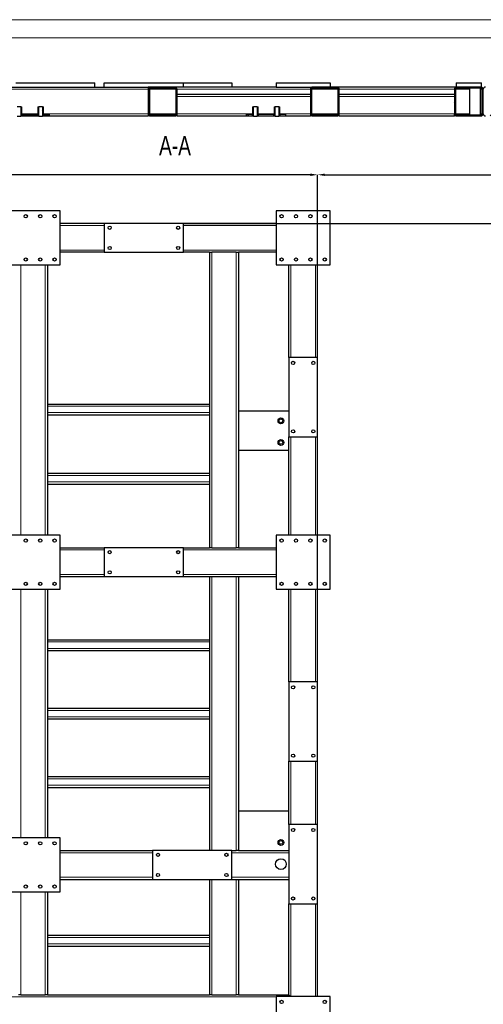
# Model space of a CAD drawing. Header units: millimetres. Extents: x 0 to 1712, y 0 to 594.
# Tile 13 of 18: x 1227 to 1356, y 321 to 594. Entities that reach past the tile are written whole.
import ezdxf

# ---------------------------------------------------------------- set-up
doc = ezdxf.new("R2010")
doc.units = ezdxf.units.MM
doc.header["$PDSIZE"] = -1
for name, color, linetype in [('COTES', 1, 'Continuous'), ('NOTES', 6, 'Continuous'), ('TRAIT-FINS', 9, 'Continuous')]:
    doc.layers.add(name, color=color, linetype=linetype)
doc.layers.add('TRAIT-FORT', color=4, linetype='Continuous', lineweight=25)
doc.styles.add('SLDTEXTSTYLE0', font='TXT', dxfattribs={"width": 0.75})
doc.dimstyles.new('SLDDIMSTYLE7', dxfattribs={"dimtxt": 3.5, "dimasz": 2, "dimexe": 0, "dimexo": 0.0625, "dimgap": 0.875, "dimtad": 1, "dimdec": 0, "dimlfac": 10, "dimrnd": 1e-09, "dimzin": 12, "dimdsep": 46, "dimtxsty": 'SLDTEXTSTYLE0', "dimsah": 1, "dimcen": 0.09, "dimadec": 0, "dimazin": 3, "dimtfac": 1, "dimtdec": 0, "dimtofl": 0, "dimtmove": 0, "dimatfit": 3, "dimfxl": 1, "dimfrac": 2, "dimtolj": 1, "dimtzin": 12, "dimarcsym": 0})
pattern_1 = [(45, (871.403, -0.063), (-13.4704, 13.4704), []), (45, (875.893, -0.063), (-13.4704, 13.4704), []), (45, (880.383, -0.063), (-13.4704, 13.4704), []), (45, (884.873, -0.063), (-13.4704, 13.4704), [])]

# ---------------------------------------------------------------- blocks, each defined once
blk = doc.blocks.new('*D285')
at = {"layer": 'COTES', "color": 0, "lineweight": -2, "transparency": 16777216}
for p, q in [((1079.99, 500.27), (1079.99, 550.9)), ((1307.99, 550.9), (1081.99, 550.9)), ((1309.99, 500.27), (1309.99, 550.9))]:
    blk.add_line(p, q, dxfattribs=at)
at = {"layer": 'COTES', "color": 0, "transparency": 16777216}
for points in [[(1081.99, 551.24), (1081.99, 550.57), (1079.99, 550.9)], [(1307.99, 551.24), (1307.99, 550.57), (1309.99, 550.9)]]:
    blk.add_solid(points, dxfattribs=at)
at = {"layer": 'Defpoints', "color": 0, "transparency": 16777216}
for p in [(1079.99, 550.9), (1079.99, 500.2), (1309.99, 500.2)]:
    blk.add_point(p, dxfattribs=at)
at = {"layer": 'COTES', "color": 0, "transparency": 16777216, "insert": (1194.99, 555.28), "char_height": 3.5, "attachment_point": 2, "style": 'SLDTEXTSTYLE0'}
blk.add_mtext('\\A1;2300', dxfattribs=at)
blk = doc.blocks.new('*D286')
at = {"layer": 'COTES', "color": 0, "lineweight": -2, "transparency": 16777216}
for p, q in [((1309.99, 370.67), (1309.99, 550.9)), ((1311.99, 550.9), (1533.99, 550.9)), ((1535.99, 278.27), (1535.99, 550.9))]:
    blk.add_line(p, q, dxfattribs=at)
at = {"layer": 'COTES', "color": 0, "transparency": 16777216}
for points in [[(1311.99, 551.24), (1311.99, 550.57), (1309.99, 550.9)], [(1533.99, 551.24), (1533.99, 550.57), (1535.99, 550.9)]]:
    blk.add_solid(points, dxfattribs=at)
at = {"layer": 'Defpoints', "color": 0, "transparency": 16777216}
for p in [(1535.99, 550.9), (1309.99, 370.6), (1535.99, 278.2)]:
    blk.add_point(p, dxfattribs=at)
at = {"layer": 'COTES', "color": 0, "transparency": 16777216, "insert": (1422.99, 555.28), "char_height": 3.5, "attachment_point": 2, "style": 'SLDTEXTSTYLE0'}
blk.add_mtext('\\A1;2260', dxfattribs=at)
blk = doc.blocks.new('*D289')
at = {"layer": 'COTES', "color": 0, "lineweight": -2, "transparency": 16777216}
for p, q in [((1272.86, 537.4), (1549.49, 537.4)), ((1549.49, 317.4), (1549.49, 535.4)), ((1411.26, 315.4), (1549.49, 315.4))]:
    blk.add_line(p, q, dxfattribs=at)
at = {"layer": 'COTES', "color": 0, "transparency": 16777216}
for points in [[(1549.16, 535.4), (1549.83, 535.4), (1549.49, 537.4)], [(1549.16, 317.4), (1549.83, 317.4), (1549.49, 315.4)]]:
    blk.add_solid(points, dxfattribs=at)
at = {"layer": 'Defpoints', "color": 0, "transparency": 16777216}
for p in [(1272.79, 537.4), (1549.49, 537.4), (1411.19, 315.4)]:
    blk.add_point(p, dxfattribs=at)
at = {"layer": 'COTES', "color": 0, "transparency": 16777216, "insert": (1545.12, 426.4), "char_height": 3.5, "attachment_point": 2, "rotation": 90, "style": 'SLDTEXTSTYLE0'}
blk.add_mtext('\\A1;2220', dxfattribs=at)

msp = doc.modelspace()

# ---------------------------------------------------------------- hatches: boundary and pattern name
at = {"layer": 'TRAIT-FINS'}
h = msp.add_hatch(dxfattribs=at)
h.set_pattern_fill('DIN 201 ACIER ET FONTE', color=256, style=0, pattern_type=2)
h.set_pattern_definition(pattern_1)
edge = h.paths.add_edge_path(flags=0)
edge.add_line((1262.99, 574.64), (1262.99, 567.84))
edge.add_arc((1263.59, 567.84), 0.6, 180, 270)
edge.add_line((1263.59, 567.24), (1270.39, 567.24))
edge.add_arc((1270.39, 567.84), 0.6, 270, 360)
edge.add_line((1270.99, 567.84), (1270.99, 574.64))
edge.add_arc((1270.39, 574.64), 0.6, 0, 90)
edge.add_line((1270.39, 575.24), (1263.59, 575.24))
edge.add_arc((1263.59, 574.64), 0.6, 90, 180)
edge = h.paths.add_edge_path(flags=0)
edge.add_arc((1263.59, 567.84), 0.3, 180, 270, ccw=False)
edge.add_line((1263.29, 567.84), (1263.29, 574.64))
edge.add_arc((1263.59, 574.64), 0.3, 90, 180, ccw=False)
edge.add_line((1263.59, 574.94), (1270.39, 574.94))
edge.add_arc((1270.39, 574.64), 0.3, 0, 90, ccw=False)
edge.add_line((1270.69, 574.64), (1270.69, 567.84))
edge.add_arc((1270.39, 567.84), 0.3, 270, 360, ccw=False)
edge.add_line((1270.39, 567.54), (1263.59, 567.54))
h = msp.add_hatch(dxfattribs=at)
h.set_pattern_fill('DIN 201 ACIER ET FONTE', color=256, style=0, pattern_type=2)
h.set_pattern_definition(pattern_1)
edge = h.paths.add_edge_path(flags=0)
edge.add_line((1307.99, 574.64), (1307.99, 567.84))
edge.add_arc((1308.59, 567.84), 0.6, 180, 270)
edge.add_line((1308.59, 567.24), (1315.39, 567.24))
edge.add_arc((1315.39, 567.84), 0.6, 270, 360)
edge.add_line((1315.99, 567.84), (1315.99, 574.64))
edge.add_arc((1315.39, 574.64), 0.6, 0, 90)
edge.add_line((1315.39, 575.24), (1308.59, 575.24))
edge.add_arc((1308.59, 574.64), 0.6, 90, 180)
edge = h.paths.add_edge_path(flags=0)
edge.add_arc((1308.59, 567.84), 0.3, 180, 270, ccw=False)
edge.add_line((1308.29, 567.84), (1308.29, 574.64))
edge.add_arc((1308.59, 574.64), 0.3, 90, 180, ccw=False)
edge.add_line((1308.59, 574.94), (1315.39, 574.94))
edge.add_arc((1315.39, 574.64), 0.3, 0, 90, ccw=False)
edge.add_line((1315.69, 574.64), (1315.69, 567.84))
edge.add_arc((1315.39, 567.84), 0.3, 270, 360, ccw=False)
edge.add_line((1315.39, 567.54), (1308.59, 567.54))
h = msp.add_hatch(dxfattribs=at)
h.set_pattern_fill('DIN 201 ACIER ET FONTE', color=256, style=0, pattern_type=2)
h.set_pattern_definition(pattern_1)
edge = h.paths.add_edge_path(flags=0)
edge.add_line((1348.59, 567.24), (1355.39, 567.24))
edge.add_arc((1355.39, 567.84), 0.6, 270, 360)
edge.add_line((1355.99, 567.84), (1355.99, 574.64))
edge.add_arc((1355.39, 574.64), 0.6, 0, 90)
edge.add_line((1355.39, 575.24), (1348.59, 575.24))
edge.add_arc((1348.59, 574.64), 0.6, 90, 180)
edge.add_line((1347.99, 574.64), (1347.99, 567.84))
edge.add_arc((1348.59, 567.84), 0.6, 180, 270)
edge = h.paths.add_edge_path(flags=0)
edge.add_arc((1355.39, 567.84), 0.3, 270, 360, ccw=False)
edge.add_line((1355.39, 567.54), (1348.59, 567.54))
edge.add_arc((1348.59, 567.84), 0.3, 180, 270, ccw=False)
edge.add_line((1348.29, 567.84), (1348.29, 574.64))
edge.add_arc((1348.59, 574.64), 0.3, 90, 180, ccw=False)
edge.add_line((1348.59, 574.94), (1355.39, 574.94))
edge.add_arc((1355.39, 574.64), 0.3, 0, 90, ccw=False)
edge.add_line((1355.69, 574.64), (1355.69, 567.84))
h = msp.add_hatch(dxfattribs=at)
h.set_pattern_fill('DIN 201 ACIER ET FONTE', color=256, style=0, pattern_type=2)
h.set_pattern_definition(pattern_1)
edge = h.paths.add_edge_path(flags=0)
edge.add_line((1356.59, 567.24), (1363.39, 567.24))
edge.add_arc((1363.39, 567.84), 0.6, 270, 360)
edge.add_line((1363.99, 567.84), (1363.99, 574.64))
edge.add_arc((1363.39, 574.64), 0.6, 0, 90)
edge.add_line((1363.39, 575.24), (1356.59, 575.24))
edge.add_arc((1356.59, 574.64), 0.6, 90, 180)
edge.add_line((1355.99, 574.64), (1355.99, 567.84))
edge.add_arc((1356.59, 567.84), 0.6, 180, 270)
edge = h.paths.add_edge_path(flags=0)
edge.add_arc((1363.39, 567.84), 0.3, 270, 360, ccw=False)
edge.add_line((1363.39, 567.54), (1356.59, 567.54))
edge.add_arc((1356.59, 567.84), 0.3, 180, 270, ccw=False)
edge.add_line((1356.29, 567.84), (1356.29, 574.64))
edge.add_arc((1356.59, 574.64), 0.3, 90, 180, ccw=False)
edge.add_line((1356.59, 574.94), (1363.39, 574.94))
edge.add_arc((1363.39, 574.64), 0.3, 0, 90, ccw=False)
edge.add_line((1363.69, 574.64), (1363.69, 567.84))
h = msp.add_hatch(dxfattribs=at)
h.set_pattern_fill('DIN 201 ACIER ET FONTE', color=256, style=0, pattern_type=2)
h.set_pattern_definition(pattern_1)
h.paths.add_polyline_path([(1227.61, 567.14), (1228.1, 567.14), (1228.1, 567.24), (1227.9, 567.24), (1227.9, 569.74), (1227.61, 569.74)], flags=0)
h = msp.add_hatch(dxfattribs=at)
h.set_pattern_fill('DIN 201 ACIER ET FONTE', color=256, style=0, pattern_type=2)
h.set_pattern_definition(pattern_1)
h.paths.add_polyline_path([(1232.3, 567.24), (1232.1, 567.24), (1232.1, 567.14), (1232.59, 567.14), (1232.59, 569.74), (1232.3, 569.74)], flags=0)
h = msp.add_hatch(dxfattribs=at)
h.set_pattern_fill('DIN 201 ACIER ET FONTE', color=256, style=0, pattern_type=2)
h.set_pattern_definition(pattern_1)
h.paths.add_polyline_path([(1233.61, 567.14), (1234.1, 567.14), (1234.1, 567.24), (1233.9, 567.24), (1233.9, 569.74), (1233.61, 569.74)], flags=0)
h = msp.add_hatch(dxfattribs=at)
h.set_pattern_fill('DIN 201 ACIER ET FONTE', color=256, style=0, pattern_type=2)
h.set_pattern_definition(pattern_1)
h.paths.add_polyline_path([(1291.9, 567.24), (1291.7, 567.24), (1291.7, 567.14), (1292.19, 567.14), (1292.19, 569.74), (1291.9, 569.74)], flags=0)
h = msp.add_hatch(dxfattribs=at)
h.set_pattern_fill('DIN 201 ACIER ET FONTE', color=256, style=0, pattern_type=2)
h.set_pattern_definition(pattern_1)
h.paths.add_polyline_path([(1293.21, 567.14), (1293.7, 567.14), (1293.7, 567.24), (1293.5, 567.24), (1293.5, 569.74), (1293.21, 569.74)], flags=0)
h = msp.add_hatch(dxfattribs=at)
h.set_pattern_fill('DIN 201 ACIER ET FONTE', color=256, style=0, pattern_type=2)
h.set_pattern_definition(pattern_1)
h.paths.add_polyline_path([(1297.9, 567.24), (1297.7, 567.24), (1297.7, 567.14), (1298.19, 567.14), (1298.19, 569.74), (1297.9, 569.74)], flags=0)
h = msp.add_hatch(dxfattribs=at)
h.set_pattern_fill('DIN 201 ACIER ET FONTE', color=256, style=0, pattern_type=2)
h.set_pattern_definition(pattern_1)
h.paths.add_polyline_path([(1299.21, 567.14), (1299.7, 567.14), (1299.7, 567.24), (1299.5, 567.24), (1299.5, 569.74), (1299.21, 569.74)], flags=0)
h = msp.add_hatch(dxfattribs=at)
h.set_pattern_fill('DIN 201 ACIER ET FONTE', color=256, style=0, pattern_type=2)
h.set_pattern_definition(pattern_1)
h.paths.add_polyline_path([(1232.3, 567.64), (1227.9, 567.64), (1227.9, 567.24), (1232.3, 567.24)], flags=0)
h = msp.add_hatch(dxfattribs=at)
h.set_pattern_fill('DIN 201 ACIER ET FONTE', color=256, style=0, pattern_type=2)
h.set_pattern_definition(pattern_1)
h.paths.add_polyline_path([(1235.59, 567.64), (1233.9, 567.64), (1233.9, 567.24), (1235.59, 567.24)], flags=0)
h = msp.add_hatch(dxfattribs=at)
h.set_pattern_fill('DIN 201 ACIER ET FONTE', color=256, style=0, pattern_type=2)
h.set_pattern_definition(pattern_1)
h.paths.add_polyline_path([(1291.9, 567.24), (1291.9, 567.64), (1290.19, 567.64), (1290.19, 567.24)], flags=0)
h = msp.add_hatch(dxfattribs=at)
h.set_pattern_fill('DIN 201 ACIER ET FONTE', color=256, style=0, pattern_type=2)
h.set_pattern_definition(pattern_1)
h.paths.add_polyline_path([(1297.9, 567.24), (1297.9, 567.64), (1293.5, 567.64), (1293.5, 567.24)], flags=0)
h = msp.add_hatch(dxfattribs=at)
h.set_pattern_fill('DIN 201 ACIER ET FONTE', color=256, style=0, pattern_type=2)
h.set_pattern_definition(pattern_1)
h.paths.add_polyline_path([(1301.19, 567.24), (1301.19, 567.64), (1299.5, 567.64), (1299.5, 567.24)], flags=0)

# ---------------------------------------------------------------- linework, layer by layer
at = {"lineweight": 18}
for p, q in [((1712.4, 593.94), (871.4, 593.94)), ((1707.4, 588.94), (876.4, 588.94))]:
    msp.add_line(p, q, dxfattribs=at)
at = {"layer": 'TRAIT-FINS', "lineweight": 18}
for p, q in [((1200.99, 574.64), (1262.99, 574.64)), ((1270.69, 574.64), (1263.29, 574.64)), ((1307.99, 574.64), (1270.99, 574.64)), ((1315.69, 574.64), (1308.29, 574.64)), ((1347.99, 574.64), (1315.99, 574.64)), ((1352.2, 574.64), (1348.29, 574.64)), ((1355.69, 574.64), (1355.2, 574.64)), ((1270.99, 572.64), (1307.99, 572.64)), ((1315.99, 572.64), (1347.99, 572.64)), ((1227.9, 567.84), (1232.3, 567.84)), ((1233.9, 567.84), (1262.99, 567.84)), ((1270.69, 567.84), (1263.29, 567.84)), ((1270.99, 567.84), (1291.9, 567.84)), ((1293.5, 567.84), (1297.9, 567.84)), ((1299.5, 567.84), (1307.99, 567.84)), ((1315.69, 567.84), (1308.29, 567.84)), ((1315.99, 567.84), (1347.99, 567.84)), ((1352.2, 567.84), (1348.29, 567.84)), ((1355.69, 567.84), (1355.2, 567.84)), ((1250.79, 536.8), (1238.49, 536.8)), ((1298.49, 536.8), (1272.79, 536.8)), ((1250.79, 530), (1238.49, 530)), ((1298.49, 530), (1272.79, 530)), ((1280.59, 529.4), (1280.59, 447.4)), ((1287.39, 529.4), (1287.39, 447.4)), ((1227.59, 525.9), (1227.59, 450.9)), ((1234.39, 525.9), (1234.39, 450.9)), ((1302.59, 500.2), (1302.59, 525.9)), ((1309.39, 500.2), (1309.39, 525.9)), ((1234.99, 486.7), (1279.99, 486.7)), ((1234.99, 484.9), (1279.99, 484.9)), ((1302.59, 450.9), (1302.59, 478.2)), ((1309.39, 450.9), (1309.39, 478.2)), ((1234.99, 467.5), (1279.99, 467.5)), ((1234.99, 465.7), (1279.99, 465.7)), ((1238.49, 446.8), (1250.79, 446.8)), ((1272.79, 446.8), (1298.49, 446.8)), ((1238.49, 440), (1250.79, 440)), ((1272.79, 440), (1298.49, 440)), ((1280.59, 439.4), (1280.59, 363.4)), ((1287.39, 439.4), (1287.39, 363.4)), ((1227.59, 435.9), (1227.59, 366.9)), ((1234.39, 435.9), (1234.39, 366.9)), ((1302.59, 410.2), (1302.59, 435.9)), ((1309.39, 410.2), (1309.39, 435.9)), ((1234.99, 421.3), (1279.99, 421.3)), ((1234.99, 419.5), (1279.99, 419.5)), ((1234.99, 402.3), (1279.99, 402.3)), ((1234.99, 400.5), (1279.99, 400.5)), ((1302.59, 370.6), (1302.59, 388.2)), ((1309.39, 370.6), (1309.39, 388.2)), ((1234.99, 383.3), (1279.99, 383.3)), ((1234.99, 381.5), (1279.99, 381.5)), ((1238.49, 362.8), (1264.19, 362.8)), ((1286.19, 362.8), (1301.99, 362.8)), ((1238.49, 356), (1264.19, 356)), ((1280.59, 355.4), (1280.59, 323.4)), ((1286.19, 356), (1301.99, 356)), ((1287.39, 355.4), (1287.39, 323.4)), ((1227.59, 351.9), (1227.59, 323.4)), ((1234.39, 351.9), (1234.39, 323.4)), ((1302.59, 322.9), (1302.59, 348.6)), ((1309.39, 322.9), (1309.39, 348.6)), ((1234.99, 339.3), (1279.99, 339.3)), ((1234.99, 337.5), (1279.99, 337.5)), ((1200.49, 322.8), (1298.49, 322.8))]:
    msp.add_line(p, q, dxfattribs=at)
at = {"layer": 'TRAIT-FORT', "lineweight": 25}
for p, q in [((1200.99, 575.24), (1262.99, 575.24)), ((1226.19, 576.44), (1248.19, 576.44)), ((1248.19, 575.24), (1248.19, 576.44)), ((1250.79, 576.44), (1272.79, 576.44)), ((1250.79, 575.24), (1250.79, 576.44)), ((1262.99, 575.24), (1262.99, 574.64)), ((1263.59, 575.24), (1262.99, 575.24)), ((1262.99, 574.64), (1262.99, 567.84)), ((1263.29, 574.64), (1263.29, 567.84)), ((1270.39, 575.24), (1263.59, 575.24)), ((1270.39, 574.94), (1263.59, 574.94)), ((1298.49, 575.24), (1270.39, 575.24)), ((1270.69, 567.84), (1270.69, 574.64)), ((1270.99, 567.84), (1270.99, 574.64)), ((1272.79, 576.44), (1286.19, 576.44)), ((1272.79, 575.24), (1272.79, 576.44)), ((1286.19, 576.44), (1286.19, 575.24)), ((1298.49, 576.44), (1313.49, 576.44)), ((1298.49, 576.44), (1298.49, 575.24)), ((1298.49, 575.24), (1308.59, 575.24)), ((1307.99, 574.64), (1307.99, 567.84)), ((1308.29, 574.64), (1308.29, 567.84)), ((1315.39, 575.24), (1308.59, 575.24)), ((1315.39, 574.94), (1308.59, 574.94)), ((1313.49, 576.44), (1313.49, 575.24)), ((1348.49, 575.24), (1315.39, 575.24)), ((1315.69, 567.84), (1315.69, 574.64)), ((1315.99, 567.84), (1315.99, 574.64)), ((1347.99, 574.64), (1347.99, 567.84)), ((1348.29, 574.64), (1348.29, 567.84)), ((1348.49, 576.44), (1348.49, 575.24)), ((1348.49, 576.44), (1355.49, 576.44)), ((1355.39, 575.24), (1348.59, 575.24)), ((1355.39, 574.94), (1348.59, 574.94)), ((1352.2, 574.94), (1352.2, 567.54)), ((1355.2, 567.54), (1355.2, 574.94)), ((1355.49, 575.24), (1355.49, 576.44)), ((1355.69, 567.84), (1355.69, 574.64)), ((1355.99, 567.84), (1355.99, 574.64)), ((1270.99, 573.24), (1307.99, 573.24)), ((1315.99, 573.24), (1347.99, 573.24)), ((1227.61, 569.74), (1226.59, 569.74)), ((1227.61, 569.74), (1227.61, 567.14)), ((1227.61, 569.74), (1227.9, 569.74)), ((1227.9, 567.24), (1227.9, 569.74)), ((1232.3, 569.74), (1232.3, 567.24)), ((1232.3, 569.74), (1232.59, 569.74)), ((1233.61, 569.74), (1232.59, 569.74)), ((1232.59, 567.14), (1232.59, 569.74)), ((1233.61, 569.74), (1233.61, 567.14)), ((1233.61, 569.74), (1233.9, 569.74)), ((1233.9, 567.24), (1233.9, 569.74)), ((1291.9, 569.74), (1291.9, 567.24)), ((1291.9, 569.74), (1292.19, 569.74)), ((1292.19, 567.14), (1292.19, 569.74)), ((1293.21, 569.74), (1292.19, 569.74)), ((1293.21, 569.74), (1293.21, 567.14)), ((1293.21, 569.74), (1293.5, 569.74)), ((1293.5, 567.24), (1293.5, 569.74)), ((1297.9, 569.74), (1297.9, 567.24)), ((1297.9, 569.74), (1298.19, 569.74)), ((1298.19, 567.14), (1298.19, 569.74)), ((1299.21, 569.74), (1298.19, 569.74)), ((1299.21, 569.74), (1299.21, 567.14)), ((1299.21, 569.74), (1299.5, 569.74)), ((1299.5, 567.24), (1299.5, 569.74)), ((1226.59, 567.14), (1227.61, 567.14)), ((1228.1, 567.14), (1227.61, 567.14)), ((1227.9, 567.24), (1227.9, 567.64)), ((1227.9, 567.64), (1232.3, 567.64)), ((1228.1, 567.24), (1227.9, 567.24)), ((1227.9, 567.24), (1232.3, 567.24)), ((1228.1, 567.14), (1228.1, 567.24)), ((1232.1, 567.24), (1232.1, 567.14)), ((1232.3, 567.24), (1232.1, 567.24)), ((1232.59, 567.14), (1232.1, 567.14)), ((1232.3, 567.64), (1232.3, 567.24)), ((1232.59, 567.14), (1233.61, 567.14)), ((1234.1, 567.14), (1233.61, 567.14)), ((1233.9, 567.24), (1233.9, 567.64)), ((1233.9, 567.64), (1235.59, 567.64)), ((1233.9, 567.24), (1235.59, 567.24)), ((1234.1, 567.24), (1233.9, 567.24)), ((1234.1, 567.14), (1234.1, 567.24)), ((1235.59, 567.24), (1235.59, 567.64)), ((1235.59, 567.24), (1262.99, 567.24)), ((1256.31, 567.24), (1256.31, 567.14)), ((1258.31, 567.14), (1256.31, 567.14)), ((1258.31, 567.14), (1258.31, 567.24)), ((1262.99, 567.84), (1262.99, 567.24)), ((1263.59, 567.24), (1262.99, 567.24)), ((1263.59, 567.54), (1270.39, 567.54)), ((1263.59, 567.24), (1270.39, 567.24)), ((1270.99, 567.24), (1270.39, 567.24)), ((1270.99, 567.24), (1270.99, 567.84)), ((1270.99, 567.24), (1290.19, 567.24)), ((1290.19, 567.64), (1290.19, 567.24)), ((1291.9, 567.64), (1290.19, 567.64)), ((1290.19, 567.24), (1291.9, 567.24)), ((1291.7, 567.24), (1291.7, 567.14)), ((1291.9, 567.24), (1291.7, 567.24)), ((1292.19, 567.14), (1291.7, 567.14)), ((1291.9, 567.64), (1291.9, 567.24)), ((1292.19, 567.14), (1293.21, 567.14)), ((1293.7, 567.14), (1293.21, 567.14)), ((1293.5, 567.24), (1293.5, 567.64)), ((1297.9, 567.64), (1293.5, 567.64)), ((1293.7, 567.24), (1293.5, 567.24)), ((1293.5, 567.24), (1297.9, 567.24)), ((1293.7, 567.14), (1293.7, 567.24)), ((1297.7, 567.24), (1297.7, 567.14)), ((1297.9, 567.24), (1297.7, 567.24)), ((1298.19, 567.14), (1297.7, 567.14)), ((1297.9, 567.64), (1297.9, 567.24)), ((1298.19, 567.14), (1299.21, 567.14)), ((1299.7, 567.14), (1299.21, 567.14)), ((1299.5, 567.24), (1299.5, 567.64)), ((1301.19, 567.64), (1299.5, 567.64)), ((1299.7, 567.24), (1299.5, 567.24)), ((1299.5, 567.24), (1301.19, 567.24)), ((1299.7, 567.14), (1299.7, 567.24)), ((1300.81, 567.14), (1299.7, 567.14)), ((1300.81, 567.14), (1300.81, 567.24)), ((1301.19, 567.24), (1301.19, 567.64)), ((1301.19, 567.24), (1307.99, 567.24)), ((1307.99, 567.84), (1307.99, 567.24)), ((1308.59, 567.24), (1307.99, 567.24)), ((1308.59, 567.54), (1315.39, 567.54)), ((1308.59, 567.24), (1315.39, 567.24)), ((1315.99, 567.24), (1315.39, 567.24)), ((1315.99, 567.24), (1315.99, 567.84)), ((1315.99, 567.24), (1347.99, 567.24)), ((1347.99, 567.24), (1347.99, 567.84)), ((1348.59, 567.24), (1347.99, 567.24)), ((1348.59, 567.54), (1355.39, 567.54)), ((1348.59, 567.24), (1355.39, 567.24)), ((1238.49, 540.9), (1223.49, 540.9)), ((1238.49, 525.9), (1238.49, 540.9)), ((1298.49, 540.9), (1298.49, 525.9)), ((1313.49, 540.9), (1298.49, 540.9)), ((1313.49, 525.9), (1313.49, 540.9)), ((1250.79, 537.4), (1238.49, 537.4)), ((1250.79, 537.4), (1250.79, 529.4)), ((1272.79, 537.4), (1250.79, 537.4)), ((1298.49, 537.4), (1272.79, 537.4)), ((1272.79, 529.4), (1272.79, 537.4)), ((1250.79, 529.4), (1238.49, 529.4)), ((1250.79, 529.4), (1272.79, 529.4)), ((1279.99, 529.4), (1272.79, 529.4)), ((1279.99, 529.4), (1279.99, 447.4)), ((1279.99, 529.4), (1280.59, 529.4)), ((1287.39, 529.4), (1280.59, 529.4)), ((1287.39, 529.4), (1287.99, 529.4)), ((1298.49, 529.4), (1287.99, 529.4)), ((1287.99, 529.4), (1287.99, 447.4)), ((1223.49, 525.9), (1238.49, 525.9)), ((1234.99, 525.9), (1234.99, 450.9)), ((1298.49, 525.9), (1313.49, 525.9)), ((1301.99, 500.2), (1301.99, 525.9)), ((1309.99, 500.2), (1309.99, 525.9)), ((1301.99, 500.2), (1301.99, 478.2)), ((1309.99, 500.2), (1301.99, 500.2)), ((1309.99, 478.2), (1309.99, 500.2)), ((1234.99, 487.3), (1279.99, 487.3)), ((1234.99, 484.3), (1279.99, 484.3)), ((1287.99, 485.4), (1301.99, 485.4)), ((1301.99, 450.9), (1301.99, 478.2)), ((1301.99, 478.2), (1309.99, 478.2)), ((1309.99, 450.9), (1309.99, 478.2)), ((1301.99, 474.4), (1287.99, 474.4)), ((1234.99, 468.1), (1279.99, 468.1)), ((1234.99, 465.1), (1279.99, 465.1)), ((1238.49, 450.9), (1223.49, 450.9)), ((1238.49, 435.9), (1238.49, 450.9)), ((1313.49, 450.9), (1298.49, 450.9)), ((1298.49, 450.9), (1298.49, 435.9)), ((1313.49, 435.9), (1313.49, 450.9)), ((1238.49, 447.4), (1250.79, 447.4)), ((1250.79, 447.4), (1250.79, 439.4)), ((1272.79, 447.4), (1250.79, 447.4)), ((1272.79, 447.4), (1279.99, 447.4)), ((1272.79, 439.4), (1272.79, 447.4)), ((1280.59, 447.4), (1279.99, 447.4)), ((1280.59, 447.4), (1287.39, 447.4)), ((1287.99, 447.4), (1287.39, 447.4)), ((1287.99, 447.4), (1298.49, 447.4)), ((1238.49, 439.4), (1250.79, 439.4)), ((1250.79, 439.4), (1272.79, 439.4)), ((1272.79, 439.4), (1279.99, 439.4)), ((1279.99, 439.4), (1279.99, 363.4)), ((1279.99, 439.4), (1280.59, 439.4)), ((1280.59, 439.4), (1287.39, 439.4)), ((1287.39, 439.4), (1287.99, 439.4)), ((1287.99, 439.4), (1287.99, 363.4)), ((1287.99, 439.4), (1298.49, 439.4)), ((1223.49, 435.9), (1238.49, 435.9)), ((1234.99, 435.9), (1234.99, 366.9)), ((1298.49, 435.9), (1313.49, 435.9)), ((1301.99, 410.2), (1301.99, 435.9)), ((1309.99, 410.2), (1309.99, 435.9)), ((1234.99, 421.9), (1279.99, 421.9)), ((1234.99, 418.9), (1279.99, 418.9)), ((1301.99, 410.2), (1301.99, 388.2)), ((1309.99, 410.2), (1301.99, 410.2)), ((1309.99, 388.2), (1309.99, 410.2)), ((1234.99, 402.9), (1279.99, 402.9)), ((1234.99, 399.9), (1279.99, 399.9)), ((1301.99, 370.6), (1301.99, 388.2)), ((1301.99, 388.2), (1309.99, 388.2)), ((1309.99, 370.6), (1309.99, 388.2)), ((1234.99, 383.9), (1279.99, 383.9)), ((1234.99, 380.9), (1279.99, 380.9)), ((1287.99, 374.4), (1301.99, 374.4)), ((1301.99, 370.6), (1301.99, 348.6)), ((1309.99, 370.6), (1301.99, 370.6)), ((1309.99, 348.6), (1309.99, 370.6)), ((1238.49, 366.9), (1223.49, 366.9)), ((1238.49, 351.9), (1238.49, 366.9)), ((1238.49, 363.4), (1264.19, 363.4)), ((1264.19, 363.4), (1264.19, 355.4)), ((1286.19, 363.4), (1264.19, 363.4)), ((1286.19, 363.4), (1287.39, 363.4)), ((1286.19, 355.4), (1286.19, 363.4)), ((1287.99, 363.4), (1287.39, 363.4)), ((1287.99, 363.4), (1301.99, 363.4)), ((1238.49, 355.4), (1264.19, 355.4)), ((1264.19, 355.4), (1286.19, 355.4)), ((1279.99, 355.4), (1279.99, 323.4)), ((1286.19, 355.4), (1287.39, 355.4)), ((1287.39, 355.4), (1287.99, 355.4)), ((1287.99, 355.4), (1287.99, 323.4)), ((1287.99, 355.4), (1301.99, 355.4)), ((1223.49, 351.9), (1238.49, 351.9)), ((1234.99, 351.9), (1234.99, 323.4)), ((1301.99, 323.4), (1301.99, 348.6)), ((1301.99, 348.6), (1309.99, 348.6)), ((1309.99, 322.9), (1309.99, 348.6)), ((1234.99, 339.9), (1279.99, 339.9)), ((1234.99, 336.9), (1279.99, 336.9)), ((1227.59, 323.4), (1226.99, 323.4)), ((1227.59, 323.4), (1234.39, 323.4)), ((1234.99, 323.4), (1234.39, 323.4)), ((1234.99, 323.4), (1279.99, 323.4)), ((1280.59, 323.4), (1279.99, 323.4)), ((1280.59, 323.4), (1287.39, 323.4)), ((1287.99, 323.4), (1287.39, 323.4)), ((1287.99, 323.4), (1301.99, 323.4)), ((1298.49, 322.9), (1298.49, 315.9)), ((1313.49, 322.9), (1298.49, 322.9)), ((1302.49, 322.9), (1301.99, 323.4)), ((1301.99, 323.4), (1302.49, 322.9)), ((1313.49, 315.9), (1313.49, 322.9))]:
    msp.add_line(p, q, dxfattribs=at)
for centre, radius in [((1228.99, 539.4), 0.45), ((1232.99, 539.4), 0.45), ((1236.99, 539.4), 0.45), ((1299.99, 539.4), 0.45), ((1303.99, 539.4), 0.45), ((1307.99, 539.4), 0.45), ((1311.99, 539.4), 0.45), ((1252.29, 536.2), 0.44), ((1271.29, 536.2), 0.44), ((1252.29, 530.6), 0.44), ((1271.29, 530.6), 0.44), ((1228.99, 527.4), 0.45), ((1232.99, 527.4), 0.45), ((1236.99, 527.4), 0.45), ((1299.99, 527.4), 0.45), ((1303.99, 527.4), 0.45), ((1307.99, 527.4), 0.45), ((1311.99, 527.4), 0.45), ((1303.19, 498.7), 0.44), ((1308.79, 498.7), 0.44), ((1299.81, 482.63), 0.8), ((1299.81, 482.63), 0.51), ((1303.19, 479.7), 0.44), ((1308.79, 479.7), 0.44), ((1299.81, 476.63), 0.8), ((1299.81, 476.63), 0.51), ((1228.99, 449.4), 0.45), ((1232.99, 449.4), 0.45), ((1236.99, 449.4), 0.45), ((1299.99, 449.4), 0.45), ((1303.99, 449.4), 0.45), ((1307.99, 449.4), 0.45), ((1311.99, 449.4), 0.45), ((1252.29, 446.2), 0.44), ((1271.29, 446.2), 0.44), ((1252.29, 440.6), 0.44), ((1271.29, 440.6), 0.44), ((1228.99, 437.4), 0.45), ((1232.99, 437.4), 0.45), ((1236.99, 437.4), 0.45), ((1299.99, 437.4), 0.45), ((1303.99, 437.4), 0.45), ((1307.99, 437.4), 0.45), ((1311.99, 437.4), 0.45), ((1303.19, 408.7), 0.44), ((1308.79, 408.7), 0.44), ((1303.19, 389.7), 0.44), ((1308.79, 389.7), 0.44), ((1303.19, 369.1), 0.44), ((1308.79, 369.1), 0.44), ((1299.81, 365.63), 0.8), ((1299.81, 365.63), 0.51), ((1228.99, 365.4), 0.45), ((1232.99, 365.4), 0.45), ((1236.99, 365.4), 0.45), ((1265.69, 362.2), 0.44), ((1284.69, 362.2), 0.44), ((1299.81, 359.63), 1.5), ((1265.69, 356.6), 0.44), ((1284.69, 356.6), 0.44), ((1228.99, 353.4), 0.45), ((1232.99, 353.4), 0.45), ((1236.99, 353.4), 0.45), ((1303.19, 350.1), 0.44), ((1308.79, 350.1), 0.44), ((1299.99, 321.4), 0.45), ((1311.99, 321.4), 0.45)]:
    msp.add_circle(centre, radius, dxfattribs=at)
for centre, radius, start, end in [((1263.59, 574.64), 0.6, 90, 180), ((1263.59, 574.64), 0.3, 90, 180), ((1270.39, 574.64), 0.6, 0, 90), ((1270.39, 574.64), 0.3, 0, 90), ((1308.59, 574.64), 0.6, 90, 180), ((1308.59, 574.64), 0.3, 90, 180), ((1315.39, 574.64), 0.6, 0, 90), ((1315.39, 574.64), 0.3, 0, 90), ((1348.59, 574.64), 0.6, 90, 180), ((1348.59, 574.64), 0.3, 90, 180), ((1355.39, 574.64), 0.6, 0, 90), ((1355.39, 574.64), 0.3, 0, 90), ((1356.59, 574.64), 0.6, 90, 180), ((1263.59, 567.84), 0.6, 180, 270), ((1263.59, 567.84), 0.3, 180, 270), ((1270.39, 567.84), 0.3, 270, 0), ((1270.39, 567.84), 0.6, 270, 0), ((1308.59, 567.84), 0.6, 180, 270), ((1308.59, 567.84), 0.3, 180, 270), ((1315.39, 567.84), 0.6, 270, 0), ((1315.39, 567.84), 0.3, 270, 0), ((1348.59, 567.84), 0.6, 180, 270), ((1348.59, 567.84), 0.3, 180, 270), ((1355.39, 567.84), 0.6, 270, 0), ((1355.39, 567.84), 0.3, 270, 0), ((1356.59, 567.84), 0.6, 180, 270)]:
    msp.add_arc(centre, radius, start, end, dxfattribs=at)

# ---------------------------------------------------------------- texts
at = {"layer": 'NOTES', "insert": (1270.41, 561.63), "char_height": 5.292, "attachment_point": 2, "style": 'SLDTEXTSTYLE0'}
msp.add_mtext('A-A', dxfattribs=at)

# ---------------------------------------------------------------- dimensions: what is measured, and where the dimension line sits
at = {"layer": 'COTES'}
for base, p1, p2, picture, middle in [((1079.99, 550.9), (1309.99, 500.2), (1079.99, 500.2), '*D285', (1194.99, 550.9)), ((1535.99, 550.9), (1309.99, 370.6), (1535.99, 278.2), '*D286', (1422.99, 550.9))]:
    dim = msp.add_linear_dim(base=base, p1=p1, p2=p2, dimstyle='SLDDIMSTYLE7', dxfattribs=at)
    dim.commit()
    dim.dimension.update_dxf_attribs({"geometry": picture, "text_midpoint": middle, "dimtype": 160})
dim = msp.add_linear_dim(base=(1549.49, 537.4), p1=(1411.19, 315.4), p2=(1272.79, 537.4), angle=90, dimstyle='SLDDIMSTYLE7', dxfattribs=at)
dim.commit()
dim.dimension.update_dxf_attribs({"geometry": '*D289', "text_midpoint": (1549.49, 426.4), "dimtype": 160})

doc.saveas('drawing.dxf')
